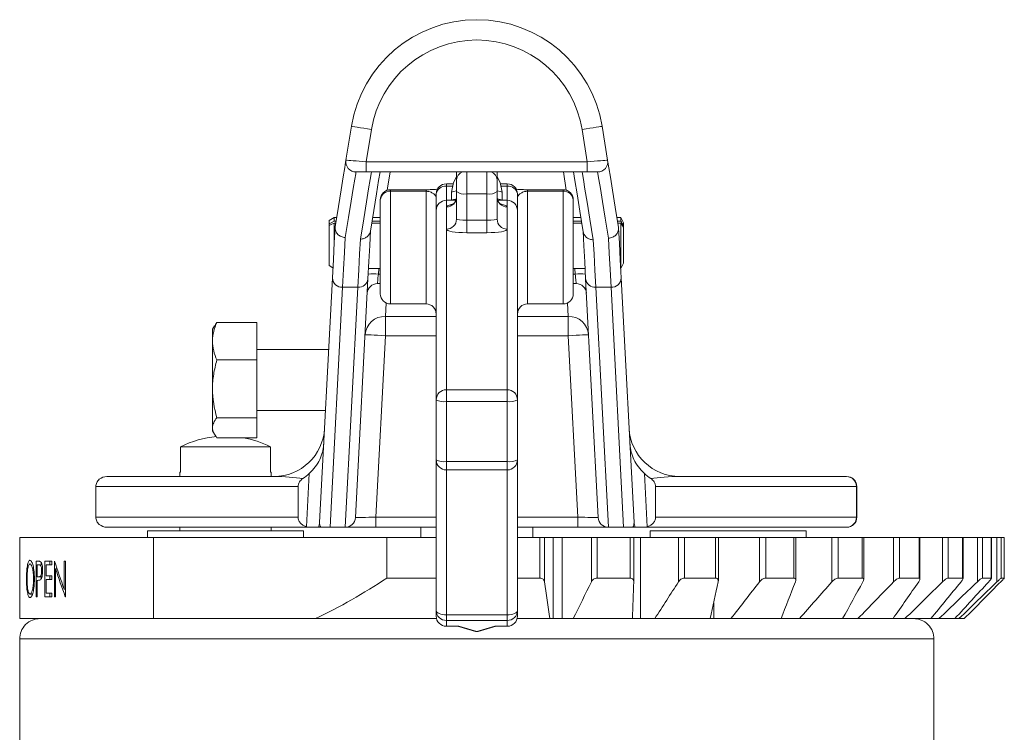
# Model space of a CAD drawing. Header units: millimetres. Extents: x 2 to 458, y -103 to 427.
# Tile 11 of 11: x 361 to 458, y 357 to 427. Entities that reach past the tile are written whole.
import ezdxf

# ---------------------------------------------------------------- set-up
doc = ezdxf.new("R2010")
doc.units = ezdxf.units.MM

msp = doc.modelspace()

# ---------------------------------------------------------------- linework, layer by layer
at = {"color": 7, "linetype": 'Continuous', "lineweight": 15}
for p, q in [((392.928, 413.068), (393.471, 416.41)), ((395.445, 416.09), (394.929, 412.907)), ((416.689, 412.907), (416.174, 416.086)), ((418.149, 416.406), (418.69, 413.067)), ((394.929, 411.907), (394.929, 412.907)), ((394.929, 412.907), (416.689, 412.907)), ((416.689, 411.907), (416.689, 412.907)), ((394.929, 411.907), (393.916, 411.907)), ((416.689, 411.907), (394.929, 411.907)), ((403.812, 411.12), (403.812, 411.907)), ((403.812, 409.995), (403.812, 411.12)), ((407.812, 411.907), (407.812, 411.12)), ((407.812, 411.12), (407.812, 409.995)), ((417.702, 411.907), (416.689, 411.907)), ((400.812, 410.156), (397.312, 410.156)), ((400.812, 410.005), (397.312, 410.005)), ((403.452, 410.735), (402.812, 410.735)), ((408.812, 410.735), (408.172, 410.735)), ((414.312, 410.156), (410.812, 410.156)), ((414.312, 410.005), (410.812, 410.005)), ((396.312, 399.907), (396.312, 409.156)), ((401.812, 408.109), (401.812, 409.735)), ((402.812, 409.117), (402.812, 408.455)), ((402.812, 409.117), (403.75, 409.117)), ((403.312, 409.911), (403.312, 409.117)), ((403.812, 407.255), (403.812, 409.995)), ((404.812, 409.737), (406.812, 409.737)), ((404.812, 409.737), (404.812, 407.166)), ((406.812, 407.166), (406.812, 409.737)), ((407.812, 409.995), (407.812, 407.255)), ((407.881, 409.117), (408.812, 409.117)), ((408.312, 409.117), (408.312, 409.911)), ((408.812, 408.455), (408.812, 409.117)), ((409.812, 409.735), (409.812, 408.109)), ((415.312, 409.156), (415.312, 399.907)), ((401.812, 389.465), (401.812, 408.109)), ((402.812, 408.455), (402.812, 406.27)), ((408.812, 406.27), (408.812, 408.455)), ((409.812, 408.109), (409.812, 389.465)), ((391.763, 407.407), (391.263, 407.119)), ((391.263, 406.811), (391.263, 407.119)), ((392.01, 407.407), (391.763, 407.407)), ((391.763, 407.407), (391.763, 407.05)), ((396.312, 407.407), (395.555, 407.407)), ((404.812, 405.923), (404.812, 407.166)), ((404.812, 407.166), (406.812, 407.166)), ((406.812, 405.923), (406.812, 407.166)), ((416.061, 407.407), (415.312, 407.407)), ((419.974, 407.407), (419.606, 407.407)), ((420.263, 406.907), (419.974, 407.407)), ((419.974, 407.05), (419.974, 407.407)), ((391.263, 406.811), (391.263, 406.637)), ((391.263, 402.696), (391.263, 406.637)), ((391.952, 407.05), (391.763, 407.05)), ((391.763, 406.875), (391.763, 404.595)), ((391.763, 406.875), (391.923, 406.875)), ((395.469, 406.875), (396.312, 406.875)), ((396.312, 407.05), (395.497, 407.05)), ((402.812, 406.27), (402.812, 390.45)), ((408.812, 390.45), (408.812, 406.27)), ((416.119, 407.05), (415.312, 407.05)), ((415.312, 406.875), (416.147, 406.875)), ((419.974, 407.05), (419.664, 407.05)), ((419.693, 406.875), (419.974, 406.875)), ((419.974, 402.407), (419.974, 406.875)), ((420.263, 406.907), (420.263, 406.637)), ((420.263, 406.637), (420.263, 406.462)), ((420.263, 406.462), (420.263, 402.907)), ((406.812, 405.923), (404.812, 405.923)), ((391.263, 402.696), (391.651, 402.472)), ((395.153, 402.407), (396.312, 402.407)), ((415.312, 402.407), (416.47, 402.407)), ((419.975, 402.409), (420.263, 402.907)), ((390.336, 377.373), (391.599, 401.481)), ((395.099, 401.376), (393.866, 377.855)), ((417.757, 377.855), (416.524, 401.376)), ((420.024, 401.481), (421.287, 377.373)), ((392.598, 400.542), (391.359, 376.907)), ((392.598, 400.542), (394.1, 400.542)), ((392.861, 376.907), (394.1, 400.542)), ((396.312, 400.907), (396.023, 400.907)), ((415.6, 400.907), (415.312, 400.907)), ((417.523, 400.542), (419.025, 400.542)), ((417.523, 400.542), (418.762, 376.907)), ((420.264, 376.907), (419.025, 400.542)), ((397.312, 398.907), (400.812, 398.907)), ((410.812, 398.907), (414.312, 398.907)), ((396.808, 397.677), (396.808, 395.773)), ((414.815, 395.773), (414.815, 397.677)), ((379.983, 396.748), (379.787, 396.407)), ((384.162, 397.093), (380.233, 397.093)), ((384.162, 397.093), (384.162, 393.383)), ((379.787, 396.407), (379.787, 395.238)), ((396.808, 395.773), (395.872, 377.907)), ((415.752, 377.907), (414.815, 395.773)), ((379.787, 395.238), (379.787, 390.54)), ((391.229, 394.407), (384.162, 394.407)), ((384.162, 393.383), (380.233, 393.383)), ((384.162, 393.383), (384.162, 387.697)), ((379.787, 390.54), (379.787, 386.709)), ((402.812, 389.292), (402.812, 390.45)), ((402.812, 390.45), (408.812, 390.45)), ((408.812, 389.292), (408.812, 390.45)), ((401.812, 383.555), (401.812, 389.465)), ((408.812, 389.292), (402.812, 389.292)), ((402.812, 389.292), (402.812, 383.383)), ((408.812, 383.383), (408.812, 389.292)), ((409.812, 389.465), (409.812, 383.555)), ((384.162, 388.407), (390.914, 388.407)), ((384.162, 387.697), (380.233, 387.697)), ((384.162, 387.697), (384.162, 385.721)), ((379.787, 386.709), (379.787, 386.407)), ((379.787, 386.407), (379.987, 386.061)), ((376.634, 384.838), (376.634, 382.338)), ((376.634, 384.838), (385.491, 384.838)), ((384.162, 385.721), (380.233, 385.721)), ((385.491, 382.338), (385.491, 384.838)), ((401.812, 368.718), (401.812, 383.555)), ((402.812, 383.383), (408.812, 383.383)), ((409.812, 383.555), (409.812, 368.718)), ((369.405, 381.907), (385.829, 381.907)), ((376.563, 382.338), (376.563, 381.907)), ((376.634, 382.338), (376.563, 382.338)), ((385.563, 382.338), (385.491, 382.338)), ((385.563, 381.907), (385.563, 382.338)), ((389.056, 376.953), (389.319, 382.199)), ((402.812, 382.555), (408.812, 382.555)), ((422.304, 382.199), (422.567, 376.953)), ((425.794, 381.907), (442.218, 381.907)), ((388.22, 380.907), (368.312, 380.907)), ((368.312, 380.907), (368.312, 377.907)), ((388.22, 380.907), (388.22, 377.907)), ((423.404, 380.907), (423.404, 377.907)), ((443.176, 380.907), (423.404, 380.907)), ((443.176, 377.907), (443.176, 380.907)), ((443.218, 377.907), (443.218, 380.907)), ((368.312, 377.907), (388.22, 377.907)), ((395.872, 377.907), (395.872, 376.907)), ((415.752, 377.907), (415.752, 376.907)), ((423.404, 377.907), (443.176, 377.907)), ((389.426, 376.907), (369.405, 376.907)), ((373.378, 376.557), (373.378, 375.907)), ((388.748, 376.557), (373.378, 376.557)), ((376.563, 376.907), (376.563, 376.557)), ((385.563, 376.557), (385.563, 376.907)), ((388.748, 375.907), (388.748, 376.557)), ((391.359, 376.907), (390.456, 376.907)), ((391.359, 376.907), (392.861, 376.907)), ((392.867, 376.907), (392.861, 376.907)), ((395.872, 376.907), (392.867, 376.907)), ((401.812, 376.907), (395.872, 376.907)), ((400.312, 375.907), (400.312, 376.907)), ((415.752, 376.907), (409.812, 376.907)), ((411.312, 375.907), (411.312, 376.907)), ((418.756, 376.907), (415.752, 376.907)), ((418.762, 376.907), (418.756, 376.907)), ((418.762, 376.907), (420.264, 376.907)), ((421.167, 376.907), (420.264, 376.907)), ((442.218, 376.907), (422.197, 376.907)), ((422.875, 376.557), (422.875, 375.907)), ((438.245, 376.557), (422.875, 376.557)), ((438.245, 375.907), (438.245, 376.557)), ((360.812, 375.907), (360.812, 373.907)), ((373.992, 375.907), (360.812, 375.907)), ((373.992, 367.907), (373.992, 375.907)), ((396.946, 375.907), (373.992, 375.907)), ((396.946, 371.907), (396.946, 375.907)), ((401.812, 375.907), (396.946, 375.907)), ((412.029, 375.907), (409.812, 375.907)), ((412.029, 371.907), (412.029, 375.907)), ((412.464, 375.907), (412.029, 375.907)), ((412.464, 371.538), (412.464, 375.907)), ((413.311, 375.907), (412.464, 375.907)), ((413.311, 367.907), (413.311, 375.907)), ((414.229, 375.907), (413.311, 375.907)), ((414.229, 367.907), (414.229, 375.907)), ((417.093, 375.907), (414.229, 375.907)), ((417.093, 371.539), (417.093, 375.907)), ((417.648, 375.907), (417.093, 375.907)), ((417.648, 371.907), (417.648, 375.907)), ((420.9, 375.907), (417.648, 375.907)), ((420.9, 371.907), (420.9, 375.907)), ((421.254, 375.907), (420.9, 375.907)), ((421.254, 371.554), (421.254, 375.907)), ((421.923, 375.907), (421.254, 375.907)), ((421.923, 367.907), (421.923, 375.907)), ((425.671, 375.907), (421.923, 375.907)), ((425.671, 371.539), (425.671, 375.907)), ((426.26, 375.907), (425.671, 375.907)), ((426.26, 371.907), (426.26, 375.907)), ((429.312, 375.907), (426.26, 375.907)), ((429.312, 371.907), (429.312, 375.907)), ((429.586, 375.907), (429.312, 375.907)), ((429.586, 371.631), (429.586, 375.907)), ((433.645, 375.907), (429.586, 375.907)), ((433.645, 371.539), (433.645, 375.907)), ((434.252, 375.907), (433.645, 375.907)), ((434.252, 371.907), (434.252, 375.907)), ((437.01, 375.907), (434.252, 375.907)), ((437.01, 371.907), (437.01, 375.907)), ((437.21, 375.907), (437.01, 375.907)), ((437.21, 371.705), (437.21, 375.907)), ((440.774, 375.907), (437.21, 375.907)), ((440.774, 371.539), (440.774, 375.907)), ((441.379, 375.907), (440.774, 375.907)), ((441.379, 371.907), (441.379, 375.907)), ((443.76, 375.907), (441.379, 375.907)), ((443.76, 371.907), (443.76, 375.907)), ((443.895, 375.907), (443.76, 375.907)), ((443.895, 371.77), (443.895, 375.907)), ((446.84, 375.907), (443.895, 375.907)), ((446.84, 371.539), (446.84, 375.907)), ((447.426, 375.907), (446.84, 375.907)), ((447.426, 371.907), (447.426, 375.907)), ((449.357, 375.907), (447.426, 375.907)), ((449.357, 371.907), (449.357, 375.907)), ((449.438, 375.907), (449.357, 375.907)), ((449.438, 371.824), (449.438, 375.907)), ((451.66, 375.907), (449.438, 375.907)), ((451.66, 371.539), (451.66, 375.907)), ((452.208, 375.907), (451.66, 375.907)), ((452.208, 371.907), (452.208, 375.907)), ((453.631, 375.907), (452.208, 375.907)), ((453.631, 371.907), (453.631, 375.907)), ((453.671, 375.907), (453.631, 375.907)), ((453.671, 371.864), (453.671, 375.907)), ((455.086, 375.907), (453.671, 375.907)), ((455.086, 371.539), (455.086, 375.907)), ((455.581, 375.907), (455.086, 375.907)), ((455.581, 371.907), (455.581, 375.907)), ((456.452, 375.907), (455.581, 375.907)), ((456.452, 371.907), (456.452, 375.907)), ((456.465, 375.907), (456.452, 375.907)), ((456.465, 371.892), (456.465, 375.907)), ((457.016, 375.907), (456.465, 375.907)), ((457.016, 371.539), (457.016, 375.907)), ((457.441, 375.907), (457.016, 375.907)), ((457.441, 371.907), (457.441, 375.907)), ((457.734, 375.907), (457.441, 375.907)), ((457.734, 371.907), (457.734, 375.907)), ((457.735, 375.907), (457.734, 375.907)), ((457.735, 371.904), (457.735, 375.907)), ((360.812, 373.907), (360.814, 373.907)), ((360.814, 373.907), (360.814, 367.907)), ((362.634, 373.563), (362.445, 373.563)), ((362.445, 373.563), (362.445, 370.063)), ((362.53, 372.037), (362.53, 373.204)), ((362.53, 373.204), (362.71, 373.204)), ((362.921, 373.204), (362.921, 373.436)), ((363.989, 373.563), (363.3, 373.563)), ((363.3, 373.563), (363.3, 370.063)), ((363.404, 372.127), (363.404, 373.204)), ((363.404, 373.204), (363.989, 373.204)), ((363.775, 373.204), (363.775, 373.563)), ((363.989, 373.204), (363.989, 373.563)), ((364.251, 373.563), (364.225, 373.563)), ((364.225, 373.563), (364.225, 370.063)), ((365.335, 373.563), (365.197, 373.563)), ((365.197, 373.563), (365.197, 370.808)), ((365.335, 370.063), (365.335, 373.563)), ((363.07, 372.623), (362.973, 372.623)), ((364.347, 370.063), (364.347, 372.811)), ((364.497, 372.811), (364.347, 372.811)), ((362.53, 370.063), (362.53, 371.678)), ((362.53, 371.678), (362.599, 371.678)), ((362.706, 372.029), (363.006, 372.029)), ((362.921, 371.826), (362.921, 372.029)), ((363.989, 372.127), (363.404, 372.127)), ((363.404, 370.422), (363.404, 371.768)), ((363.404, 371.768), (363.989, 371.768)), ((363.775, 371.768), (363.775, 372.127)), ((363.989, 371.768), (363.989, 372.127)), ((396.946, 371.907), (401.812, 371.907)), ((409.812, 371.907), (412.029, 371.907)), ((417.648, 371.907), (420.9, 371.907)), ((426.26, 371.907), (429.312, 371.907)), ((434.252, 371.907), (437.01, 371.907)), ((441.379, 371.907), (443.76, 371.907)), ((447.426, 371.907), (449.357, 371.907)), ((452.208, 371.907), (453.631, 371.907)), ((455.581, 371.907), (456.452, 371.907)), ((457.441, 371.907), (457.734, 371.907)), ((362.071, 370.332), (361.83, 370.332)), ((363.989, 370.422), (363.404, 370.422)), ((363.775, 370.063), (363.775, 370.422)), ((363.989, 370.063), (363.989, 370.422)), ((365.335, 370.808), (365.197, 370.808)), ((362.445, 370.063), (362.53, 370.063)), ((363.3, 370.063), (363.989, 370.063)), ((364.225, 370.063), (364.347, 370.063)), ((365.303, 370.063), (365.335, 370.063)), ((429.127, 367.907), (429.127, 369.46)), ((401.812, 368.151), (401.812, 368.718)), ((409.812, 368.718), (409.812, 368.151)), ((373.992, 367.907), (360.814, 367.907)), ((389.917, 367.907), (373.992, 367.907)), ((389.917, 367.907), (401.842, 367.907)), ((402.812, 368.271), (408.812, 368.271)), ((402.812, 367.722), (402.812, 368.271)), ((408.812, 367.722), (402.812, 367.722)), ((402.812, 367.722), (402.812, 367.155)), ((408.812, 367.722), (408.812, 368.271)), ((408.812, 367.155), (408.812, 367.722)), ((409.781, 367.907), (412.992, 367.907)), ((413.311, 367.907), (412.992, 367.907)), ((414.229, 367.907), (413.311, 367.907)), ((415.307, 367.907), (414.229, 367.907)), ((415.307, 367.907), (421.125, 367.907)), ((421.923, 367.907), (421.125, 367.907)), ((423.333, 367.907), (421.923, 367.907)), ((423.333, 367.907), (428.792, 367.907)), ((429.127, 367.907), (428.792, 367.907)), ((430.826, 367.907), (429.127, 367.907)), ((430.826, 367.907), (435.76, 367.907)), ((437.56, 367.907), (435.76, 367.907)), ((437.56, 367.907), (441.819, 367.907)), ((443.329, 367.907), (441.819, 367.907)), ((443.329, 367.907), (446.784, 367.907)), ((447.958, 367.907), (446.784, 367.907)), ((447.958, 367.907), (450.503, 367.907)), ((451.307, 367.907), (450.503, 367.907)), ((451.307, 367.907), (452.865, 367.907)), ((453.273, 367.907), (452.865, 367.907)), ((453.273, 367.907), (453.797, 367.907)), ((402.812, 367.155), (404.053, 367.155)), ((402.812, 367.151), (403.987, 367.151)), ((403.911, 367.151), (405.673, 366.641)), ((404.053, 367.155), (405.812, 366.646)), ((405.812, 366.646), (407.571, 367.155)), ((405.95, 366.641), (407.712, 367.151)), ((407.571, 367.155), (408.812, 367.155)), ((407.636, 367.151), (408.812, 367.151)), ((360.812, 365.907), (360.812, 354.907)), ((360.812, 365.907), (450.812, 365.907)), ((450.812, 354.907), (450.812, 365.907))]:
    msp.add_line(p, q, dxfattribs=at)
at = {"color": 8, "linetype": 'Continuous', "lineweight": 15}
for p, q in [((397.289, 411.907), (396.996, 410.105)), ((404.812, 411.907), (404.812, 409.737)), ((406.812, 409.737), (406.812, 411.907)), ((414.621, 410.107), (414.329, 411.907)), ((397.312, 410.156), (397.312, 410.005)), ((397.312, 410.005), (397.312, 398.907)), ((400.812, 410.156), (400.812, 410.005)), ((400.812, 398.907), (400.812, 410.005)), ((402.812, 410.735), (402.812, 410.502)), ((403.383, 410.502), (402.812, 410.502)), ((402.812, 410.502), (402.812, 409.117)), ((408.812, 410.502), (408.241, 410.502)), ((408.812, 410.502), (408.812, 410.735)), ((408.812, 409.117), (408.812, 410.502)), ((410.812, 410.005), (410.812, 410.156)), ((410.812, 410.005), (410.812, 398.907)), ((414.312, 410.005), (414.312, 410.156)), ((414.312, 398.907), (414.312, 410.005)), ((396.151, 402.407), (396.121, 401.844)), ((415.502, 401.844), (415.472, 402.407)), ((396.121, 401.844), (396.312, 401.844)), ((415.312, 401.844), (415.502, 401.844)), ((396.877, 399.006), (396.808, 397.677)), ((414.815, 397.677), (414.746, 399.006)), ((396.808, 397.677), (401.812, 397.677)), ((409.812, 397.677), (414.815, 397.677)), ((401.812, 395.773), (396.808, 395.773)), ((414.815, 395.773), (409.812, 395.773)), ((402.812, 382.555), (402.812, 383.383)), ((408.812, 382.555), (408.812, 383.383)), ((402.812, 382.555), (402.812, 368.271)), ((408.812, 368.271), (408.812, 382.555)), ((443.176, 380.907), (443.218, 380.907)), ((395.872, 377.907), (401.812, 377.907)), ((409.812, 377.907), (415.752, 377.907)), ((443.176, 377.907), (443.218, 377.907)), ((402.812, 367.155), (402.812, 367.151)), ((408.812, 367.151), (408.812, 367.155))]:
    msp.add_line(p, q, dxfattribs=at)
at = {"color": 7, "linetype": 'Continuous', "lineweight": 15, "flags": 128}
for points in [[(395.445, 416.09), (395.06, 416.152), (394.69, 416.212), (394.348, 416.268), (394.049, 416.316), (393.804, 416.356), (393.621, 416.386), (393.509, 416.404), (393.471, 416.41)], [(416.174, 416.086), (416.56, 416.149), (416.93, 416.209), (417.271, 416.264), (417.57, 416.312), (417.816, 416.352), (417.998, 416.382), (418.111, 416.4), (418.149, 416.406)], [(391.862, 406.501), (392.186, 408.492), (392.452, 410.131), (392.66, 411.412), (392.809, 412.331), (392.899, 412.883), (392.928, 413.068)], [(392.928, 413.068), (392.959, 413.065), (393.049, 413.058), (393.196, 413.046), (393.396, 413.03), (393.643, 413.01), (393.929, 412.987), (394.245, 412.962), (394.581, 412.935), (394.929, 412.907)], [(416.689, 412.907), (417.037, 412.935), (417.373, 412.962), (417.689, 412.987), (417.975, 413.01), (418.222, 413.03), (418.422, 413.046), (418.569, 413.058), (418.659, 413.065), (418.69, 413.067)], [(418.69, 413.067), (418.72, 412.881), (418.81, 412.323), (418.96, 411.395), (419.17, 410.101), (419.438, 408.445), (419.764, 406.433)], [(393.916, 411.907), (393.886, 411.726), (393.797, 411.184), (393.649, 410.282), (393.443, 409.024), (393.179, 407.414), (392.858, 405.458)], [(394.352, 405.3), (394.68, 407.303), (394.951, 408.953), (395.162, 410.242), (395.314, 411.166), (395.405, 411.722), (395.435, 411.907)], [(396.286, 411.907), (396.149, 411.066), (395.938, 409.766), (395.668, 408.102), (395.34, 406.081)], [(403.812, 411.411), (403.502, 410.867), (403.312, 409.911)], [(408.312, 409.911), (408.121, 410.867), (407.812, 411.411)], [(416.286, 406.014), (415.956, 408.056), (415.684, 409.736), (415.471, 411.05), (415.332, 411.907)], [(416.183, 411.907), (416.214, 411.72), (416.305, 411.158), (416.458, 410.225), (416.671, 408.923), (416.944, 407.257), (417.275, 405.234)], [(418.768, 405.392), (418.445, 407.368), (418.179, 408.994), (417.971, 410.265), (417.822, 411.176), (417.732, 411.724), (417.702, 411.907)], [(391.263, 406.811), (391.461, 406.906), (391.763, 407.05)], [(391.763, 406.875), (391.461, 406.731), (391.263, 406.637)], [(391.599, 401.481), (391.694, 403.286), (391.781, 404.945), (391.86, 406.453)], [(395.348, 406.127), (395.272, 404.678), (395.189, 403.093), (395.099, 401.376)], [(419.767, 406.386), (419.845, 404.896), (419.93, 403.26), (420.024, 401.481)], [(392.858, 405.458), (392.779, 403.967), (392.693, 402.327), (392.598, 400.542)], [(394.1, 400.542), (394.191, 402.264), (394.275, 403.85), (394.352, 405.3)], [(416.524, 401.376), (416.436, 403.067), (416.354, 404.629), (416.279, 406.061)], [(417.275, 405.234), (417.35, 403.802), (417.433, 402.237), (417.523, 400.542)], [(419.025, 400.542), (418.932, 402.301), (418.846, 403.918), (418.768, 405.392)], [(396.121, 401.844), (396.102, 401.658), (396.083, 401.481), (396.066, 401.319), (396.051, 401.178), (396.039, 401.063), (396.03, 400.977), (396.025, 400.925), (396.023, 400.907)], [(415.502, 401.844), (415.521, 401.658), (415.54, 401.481), (415.557, 401.319), (415.572, 401.178), (415.584, 401.063), (415.593, 400.977), (415.598, 400.925), (415.6, 400.907)], [(394.811, 395.878), (394.849, 395.876), (394.963, 395.87), (395.147, 395.86), (395.396, 395.847), (395.698, 395.831), (396.043, 395.813), (396.418, 395.793), (396.808, 395.773)], [(414.815, 395.773), (415.205, 395.793), (415.58, 395.813), (415.925, 395.831), (416.228, 395.847), (416.476, 395.86), (416.661, 395.87), (416.774, 395.876), (416.813, 395.878)], [(393.866, 377.855), (393.896, 377.856), (393.987, 377.858), (394.135, 377.862), (394.335, 377.867), (394.582, 377.874), (394.869, 377.881), (395.186, 377.889), (395.523, 377.898), (395.872, 377.907)], [(415.752, 377.907), (416.1, 377.898), (416.438, 377.889), (416.754, 377.881), (417.041, 377.874), (417.288, 377.867), (417.488, 377.862), (417.636, 377.858), (417.727, 377.856), (417.757, 377.855)], [(401.812, 368.718), (401.831, 368.631), (401.888, 368.547), (401.98, 368.469), (402.104, 368.402), (402.256, 368.346), (402.429, 368.305), (402.616, 368.279), (402.812, 368.271)], [(409.812, 368.718), (409.792, 368.631), (409.735, 368.547), (409.643, 368.469), (409.519, 368.402), (409.367, 368.346), (409.194, 368.305), (409.007, 368.279), (408.812, 368.271)]]:
    msp.add_lwpolyline(points, dxfattribs=at)
at = {"color": 8, "linetype": 'Continuous', "lineweight": 15, "flags": 128}
for points in [[(403.312, 409.911), (403.502, 409.995), (403.812, 410.043)], [(407.812, 410.043), (408.121, 409.995), (408.312, 409.911)], [(403.312, 409.114), (403.502, 409.198), (403.742, 409.237)], [(407.812, 409.246), (408.121, 409.198), (408.312, 409.114), (408.312, 409.113)]]:
    msp.add_lwpolyline(points, dxfattribs=at)
at = {"color": 7, "linetype": 'Continuous', "lineweight": 15}
for centre, radius, start, end in [((405.81, 414.407), 12.5, 9.20139, 170.78002), ((405.81, 414.407), 10.5, 9.20139, 170.78002), ((393.916, 412.907), 1, 170.78002, 270), ((417.702, 412.907), 1, 270, 9.20139), ((397.312, 409.156), 1, 90, 180), ((397.242, 409.074), 0.934, 85.73207, 174.97669), ((402.812, 409.735), 1, 90, 180), ((402.708, 409.601), 0.907, 83.47365, 171.47318), ((408.812, 409.735), 1, 0, 90), ((408.915, 409.601), 0.907, 8.52682, 96.52635), ((414.312, 409.156), 1, 0, 90), ((414.381, 409.074), 0.934, 5.02331, 94.26793), ((402.819, 409.447), 0.993, 269.5694, 359.56189), ((404.578, 410.9), 1.186, 229.7156, 281.35088), ((407.045, 410.9), 1.186, 258.64912, 310.2844), ((408.804, 409.447), 0.993, 180.43811, 270.4306), ((402.819, 407.262), 0.993, 269.56853, 359.56276), ((408.804, 407.262), 0.993, 180.43724, 270.43147), ((392.553, 401.495), 0.954, 180.86976, 272.67487), ((394.163, 401.482), 0.942, 266.19404, 353.53965), ((395.665, 397.873), 3.997, 83.44864, 97.80295), ((415.958, 397.873), 3.997, 82.19705, 96.55136), ((417.46, 401.482), 0.942, 186.46035, 273.80596), ((419.07, 401.495), 0.954, 267.32513, 359.13024), ((396.023, 399.907), 1, 90, 177), ((415.6, 399.907), 1, 3, 90), ((397.312, 399.907), 1, 180, 270), ((414.312, 399.907), 1, 270, 0), ((400.812, 397.907), 1, 0, 90), ((410.812, 397.907), 1, 90, 180), ((396.753, 395.73), 1.948, 88.3903, 175.65052), ((414.87, 395.73), 1.948, 4.34948, 91.6097), ((402.804, 389.458), 0.993, 89.56942, 179.56185), ((408.819, 389.458), 0.993, 0.43815, 90.43058), ((402.569, 390.868), 1.595, 241.64131, 278.74993), ((409.054, 390.868), 1.595, 261.25007, 298.35869), ((381.063, 375.907), 9.968, 94.96409, 116.37573), ((385.829, 386.907), 5, 270, 357), ((425.794, 386.907), 5, 183, 270), ((381.063, 375.907), 9.968, 63.62427, 79.91906), ((402.812, 383.555), 1, 180, 270), ((402.569, 384.959), 1.595, 241.64506, 278.74617), ((408.812, 383.555), 1, 270, 360), ((409.054, 384.959), 1.595, 261.25383, 298.35494), ((442.218, 380.907), 1, 0, 90), ((442.196, 380.928), 0.98, 358.79131, 88.73596), ((391.147, 377.334), 0.812, 177.25979, 211.69154), ((392.867, 377.907), 1, 270, 357), ((418.756, 377.907), 1, 183, 270), ((420.476, 377.334), 0.812, 328.30846, 2.74021), ((442.218, 377.907), 1, 270, 0), ((442.196, 377.887), 0.98, 271.26404, 1.20869), ((402.81, 368.72), 0.998, 180.1111, 270.11207), ((408.813, 368.72), 0.998, 269.88793, 359.8889), ((402.812, 368.151), 1, 180, 270), ((402.81, 368.153), 0.998, 180.11194, 270.11036), ((408.812, 368.151), 1, 270, 0), ((408.813, 368.153), 0.998, 269.88964, 359.88806), ((405.812, 367.122), 0.5, 253.86578, 286.13422)]:
    msp.add_arc(centre, radius, start, end, dxfattribs=at)
at = {"color": 8, "linetype": 'Continuous', "lineweight": 15}
for centre, start, end in [((404.683, 411.084), 109.33181, 177.6421), ((406.94, 411.084), 2.3579, 70.66819)]:
    msp.add_arc(centre, 0.873, start, end, dxfattribs=at)
at = {"color": 7, "linetype": 'Continuous', "lineweight": 15}
for centre, major_axis, ratio, start_param, end_param in [((402.812, 408.109), (0, 1.008), 0.992353, 0, 1.570796), ((408.812, 408.109), (0, 1.008), 0.992353, 4.712389, 6.283185), ((404.812, 407.255), (1, 0), 0.088944, 3.141593, 4.712389), ((406.812, 407.255), (1, 0), 0.088944, 4.712389, 6.283185), ((404.812, 406.27), (2, 0), 0.173471, 3.141593, 4.712389), ((406.812, 406.27), (2, 0), 0.173471, 4.712389, 6.283185), ((385.514, 380.907), (4.799, 0.068), 0.207886, 0.84606, 1.50226), ((426.109, 380.907), (4.799, -0.068), 0.207886, 1.639333, 2.295533), ((405.812, 377.811), (-28.903, 49.719), 0.693711, 1.266796, 1.318471), ((405.812, 377.356), (-28.898, 49.729), 0.693665, 1.272487, 1.324068), ((405.812, 372.016), (45, -0.175), 0.01197, 3.418896, 3.432519)]:
    msp.add_ellipse(centre, major_axis=major_axis, ratio=ratio, start_param=start_param, end_param=end_param, dxfattribs=at)
at = {"color": 8, "linetype": 'Continuous', "lineweight": 15}
for major_axis, start_param, end_param in [((0.099, 1.008), 3.055633, 3.350343), ((-0.099, 1.008), 2.932842, 3.227553)]:
    msp.add_ellipse((405.812, 367.642), major_axis=major_axis, ratio=0.464035, start_param=start_param, end_param=end_param, dxfattribs=at)
at = {"color": 7, "linetype": 'Continuous', "lineweight": 15}
for points, knots in [([(401.956, 410.214), (401.894, 410.206), (401.734, 410.187), (401.366, 410.166), (400.993, 410.155), (400.791, 410.157), (400.725, 410.158)], [0, 0, 0, 0, 0.231464, 0.59629, 0.868853, 1, 1, 1, 1]), ([(401.812, 409.397), (401.812, 409.452), (401.787, 409.51), (401.706, 409.625), (401.649, 409.684), (401.504, 409.797), (401.417, 409.852), (401.246, 409.927), (401.182, 409.95), (401.063, 409.979), (401.02, 409.988), (400.922, 410.001), (400.867, 410.005), (400.812, 410.005)], [0, 0, 0, 0, 0.25, 0.25, 0.5, 0.5, 0.75, 0.75, 0.875, 0.875, 0.9375, 0.9375, 1, 1, 1, 1]), ([(410.783, 410.157), (410.72, 410.157), (410.523, 410.157), (410.195, 410.17), (409.874, 410.189), (409.73, 410.206), (409.673, 410.212)], [0, 0, 0, 0, 0.137857, 0.42802, 0.772797, 1, 1, 1, 1]), ([(410.812, 410.005), (410.755, 410.005), (410.701, 410.001), (410.603, 409.988), (410.559, 409.979), (410.442, 409.95), (410.377, 409.927), (410.206, 409.852), (410.119, 409.797), (409.974, 409.684), (409.917, 409.625), (409.836, 409.509), (409.812, 409.452), (409.812, 409.397)], [0, 0, 0, 0, 0.0625, 0.0625, 0.125, 0.125, 0.25, 0.25, 0.5, 0.5, 0.75, 0.75, 1, 1, 1, 1]), ([(403.809, 409.45), (403.797, 409.329), (403.777, 409.11), (403.624, 408.866), (403.485, 408.734), (403.397, 408.681), (403.39, 408.679), (403.387, 408.677)], [0, 0, 0, 0, 0.28504, 0.514159, 0.704246, 0.862597, 1, 1, 1, 1]), ([(408.236, 408.677), (408.231, 408.679), (408.222, 408.683), (408.116, 408.75), (407.961, 408.913), (407.827, 409.164), (407.827, 409.362), (407.827, 409.447)], [0, 0, 0, 0, 0.156772, 0.327171, 0.534408, 0.800019, 1, 1, 1, 1]), ([(391.86, 406.453), (391.853, 406.326), (391.874, 406.199), (391.968, 405.961), (392.042, 405.851), (392.227, 405.666), (392.34, 405.591), (392.587, 405.488), (392.724, 405.46), (392.858, 405.458)], [0, 0, 0, 0, 0.25, 0.25, 0.5, 0.5, 0.75, 0.75, 1, 1, 1, 1]), ([(391.86, 406.453), (391.861, 406.467), (391.861, 406.476), (391.862, 406.488), (391.862, 406.492), (391.862, 406.499), (391.862, 406.501), (391.862, 406.501)], [0, 0, 0, 0, 0.25, 0.25, 0.5, 0.5, 1, 1, 1, 1]), ([(419.767, 406.386), (419.773, 406.259), (419.752, 406.133), (419.658, 405.895), (419.585, 405.784), (419.4, 405.6), (419.286, 405.525), (419.04, 405.422), (418.903, 405.394), (418.768, 405.392)], [0, 0, 0, 0, 0.25, 0.25, 0.5, 0.5, 0.75, 0.75, 1, 1, 1, 1]), ([(419.764, 406.433), (419.764, 406.433), (419.764, 406.433), (419.764, 406.431), (419.764, 406.429), (419.764, 406.427), (419.765, 406.422), (419.765, 406.419), (419.765, 406.416), (419.765, 406.413), (419.765, 406.409), (419.766, 406.404), (419.766, 406.398), (419.766, 406.395), (419.766, 406.391), (419.767, 406.386)], [0, 0, 0, 0, 0.0000562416, 0.0000562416, 0.0000562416, 0.000110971, 0.000110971, 0.000110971, 0.0001347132, 0.0001347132, 0.0001347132, 0.0001589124, 0.0001589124, 0.0001589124, 0.0001732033, 0.0001732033, 0.0001732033, 0.0001732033]), ([(395.34, 406.081), (395.322, 405.971), (395.284, 405.866), (395.169, 405.673), (395.094, 405.588), (394.913, 405.446), (394.81, 405.391), (394.588, 405.317), (394.47, 405.298), (394.352, 405.3)], [0, 0, 0, 0, 0.25, 0.25, 0.5, 0.5, 0.75, 0.75, 1, 1, 1, 1]), ([(416.286, 406.014), (416.304, 405.904), (416.342, 405.8), (416.458, 405.607), (416.533, 405.522), (416.713, 405.38), (416.816, 405.324), (417.038, 405.25), (417.157, 405.232), (417.275, 405.234)], [0, 0, 0, 0, 0.25, 0.25, 0.5, 0.5, 0.75, 0.75, 1, 1, 1, 1]), ([(379.787, 395.238), (379.787, 395.395), (379.797, 395.554), (379.838, 395.866), (379.868, 396.022), (379.985, 396.485), (380.097, 396.79), (380.233, 397.093)], [0, 0, 0, 0, 0.25, 0.25, 0.5, 0.5, 1, 1, 1, 1]), ([(380.233, 397.093), (380.173, 397.026), (380.066, 396.907), (380.031, 396.783), (380.016, 396.729)], [0, 0, 0, 0, 0.56751, 1, 1, 1, 1]), ([(379.787, 390.54), (379.787, 390.781), (379.797, 391.023), (379.838, 391.503), (379.868, 391.741), (379.985, 392.451), (380.097, 392.919), (380.233, 393.383)], [0, 0, 0, 0, 0.25, 0.25, 0.5, 0.5, 1, 1, 1, 1]), ([(380.233, 387.697), (380.097, 387.536), (379.984, 387.372), (379.829, 387.042), (379.787, 386.876), (379.787, 386.709)], [0, 0, 0, 0, 0.5, 0.5, 1, 1, 1, 1]), ([(379.787, 386.709), (379.787, 386.542), (379.83, 386.372), (379.986, 386.043), (380.098, 385.881), (380.233, 385.721)], [0, 0, 0, 0, 0.5, 0.5, 1, 1, 1, 1]), ([(389.319, 382.199), (389.544, 382.412), (389.739, 382.633), (390.081, 383.093), (390.228, 383.334), (390.463, 383.817), (390.554, 384.062), (390.653, 384.437), (390.68, 384.563), (390.719, 384.817), (390.733, 384.945), (390.739, 385.072)], [0, 0, 0, 0, 0.25, 0.25, 0.5, 0.5, 0.75, 0.75, 0.875, 0.875, 1, 1, 1, 1]), ([(422.304, 382.199), (422.079, 382.412), (421.884, 382.633), (421.542, 383.093), (421.395, 383.334), (421.16, 383.817), (421.069, 384.062), (420.937, 384.562), (420.897, 384.819), (420.884, 385.072)], [0, 0, 0, 0, 0.25, 0.25, 0.5, 0.5, 0.75, 0.75, 1, 1, 1, 1]), ([(368.312, 380.907), (368.312, 381.047), (368.344, 381.183), (368.462, 381.431), (368.548, 381.542), (368.858, 381.811), (369.134, 381.907), (369.405, 381.907)], [0, 0, 0, 0, 0.25, 0.25, 0.5, 0.5, 1, 1, 1, 1]), ([(388.685, 381.7), (388.556, 381.616), (388.44, 381.505), (388.271, 381.234), (388.22, 381.073), (388.22, 380.907)], [0, 0, 0, 0, 0.5, 0.5, 1, 1, 1, 1]), ([(423.404, 380.907), (423.404, 381.073), (423.353, 381.233), (423.184, 381.505), (423.068, 381.615), (422.938, 381.7)], [0, 0, 0, 0, 0.5, 0.5, 1, 1, 1, 1]), ([(368.312, 377.907), (368.312, 377.768), (368.344, 377.631), (368.462, 377.383), (368.548, 377.272), (368.858, 377.003), (369.134, 376.907), (369.405, 376.907)], [0, 0, 0, 0, 0.25, 0.25, 0.5, 0.5, 1, 1, 1, 1]), ([(388.22, 377.907), (388.22, 377.788), (388.246, 377.671), (388.339, 377.457), (388.406, 377.361), (388.563, 377.198), (388.654, 377.13), (388.847, 377.022), (388.949, 376.981), (389.056, 376.953)], [0, 0, 0, 0, 0.25, 0.25, 0.5, 0.5, 0.75, 0.75, 1, 1, 1, 1]), ([(422.567, 376.953), (422.674, 376.981), (422.776, 377.022), (422.969, 377.129), (423.06, 377.198), (423.217, 377.361), (423.284, 377.457), (423.377, 377.67), (423.404, 377.788), (423.404, 377.907)], [0, 0, 0, 0, 0.25, 0.25, 0.5, 0.5, 0.75, 0.75, 1, 1, 1, 1]), ([(390.226, 376.907), (390.193, 376.907), (390.15, 376.907), (390.048, 376.907), (389.988, 376.907), (389.784, 376.907), (389.617, 376.907), (389.426, 376.907)], [0, 0, 0, 0, 0.25, 0.25, 0.5, 0.5, 1, 1, 1, 1]), ([(422.197, 376.907), (422.007, 376.907), (421.838, 376.907), (421.635, 376.907), (421.574, 376.907), (421.472, 376.907), (421.43, 376.907), (421.397, 376.907)], [0, 0, 0, 0, 0.5, 0.5, 0.75, 0.75, 1, 1, 1, 1]), ([(361.826, 373.653), (361.814, 373.652), (361.801, 373.65), (361.776, 373.638), (361.764, 373.63), (361.728, 373.595), (361.705, 373.559), (361.661, 373.466), (361.641, 373.409), (361.603, 373.275), (361.585, 373.196), (361.554, 373.024), (361.541, 372.93), (361.518, 372.726), (361.508, 372.619), (361.492, 372.396), (361.486, 372.279), (361.48, 372.1), (361.479, 372.04), (361.477, 371.919), (361.476, 371.858), (361.476, 371.797)], [0, 0, 0, 0, 0.0625, 0.0625, 0.125, 0.125, 0.25, 0.25, 0.375, 0.375, 0.5, 0.5, 0.625, 0.625, 0.75, 0.75, 0.875, 0.875, 0.9375, 0.9375, 1, 1, 1, 1]), ([(361.532, 371.799), (361.532, 371.899), (361.533, 371.997), (361.54, 372.191), (361.545, 372.288), (361.559, 372.47), (361.568, 372.556), (361.588, 372.718), (361.6, 372.795), (361.641, 372.999), (361.674, 373.106), (361.728, 373.218), (361.748, 373.247), (361.788, 373.284), (361.809, 373.292), (361.83, 373.294)], [0, 0, 0, 0, 0.125, 0.125, 0.25, 0.25, 0.375, 0.375, 0.5, 0.5, 0.75, 0.75, 0.875, 0.875, 1, 1, 1, 1]), ([(362.259, 371.814), (362.258, 371.875), (362.258, 371.936), (362.256, 372.058), (362.253, 372.118), (362.245, 372.296), (362.237, 372.415), (362.214, 372.641), (362.199, 372.748), (362.166, 372.948), (362.147, 373.043), (362.105, 373.213), (362.082, 373.29), (362.035, 373.425), (362.009, 373.481), (361.958, 373.569), (361.932, 373.601), (361.879, 373.643), (361.852, 373.649), (361.826, 373.653)], [0, 0, 0, 0, 0.0625, 0.0625, 0.125, 0.125, 0.25, 0.25, 0.375, 0.375, 0.5, 0.5, 0.625, 0.625, 0.75, 0.75, 0.875, 0.875, 1, 1, 1, 1]), ([(361.83, 373.294), (361.851, 373.292), (361.872, 373.284), (361.914, 373.249), (361.935, 373.221), (361.977, 373.148), (361.997, 373.104), (362.035, 373.001), (362.054, 372.941), (362.088, 372.807), (362.104, 372.734), (362.131, 372.572), (362.143, 372.485), (362.162, 372.304), (362.169, 372.21), (362.178, 372.014), (362.18, 371.915), (362.181, 371.815)], [0, 0, 0, 0, 0.125, 0.125, 0.25, 0.25, 0.375, 0.375, 0.5, 0.5, 0.625, 0.625, 0.75, 0.75, 0.875, 0.875, 1, 1, 1, 1]), ([(362.865, 373.51), (362.826, 373.541), (362.787, 373.548), (362.709, 373.561), (362.671, 373.563), (362.634, 373.563)], [0, 0, 0, 0, 0.5, 0.5, 1, 1, 1, 1]), ([(362.71, 373.204), (362.739, 373.204), (362.768, 373.201), (362.826, 373.179), (362.855, 373.164), (362.909, 373.069), (362.932, 372.997), (362.956, 372.868), (362.962, 372.821), (362.971, 372.724), (362.972, 372.673), (362.973, 372.623)], [0, 0, 0, 0, 0.25, 0.25, 0.5, 0.5, 0.75, 0.75, 0.875, 0.875, 1, 1, 1, 1]), ([(363.07, 372.624), (363.069, 372.725), (363.066, 372.824), (363.049, 373.015), (363.035, 373.108), (362.997, 373.267), (362.974, 373.336), (362.935, 373.419), (362.922, 373.442), (362.894, 373.482), (362.879, 373.497), (362.865, 373.51)], [0, 0, 0, 0, 0.25, 0.25, 0.5, 0.5, 0.75, 0.75, 0.875, 0.875, 1, 1, 1, 1]), ([(362.973, 372.623), (362.972, 372.571), (362.971, 372.519), (362.962, 372.42), (362.956, 372.372), (362.932, 372.24), (362.908, 372.168), (362.852, 372.075), (362.822, 372.055), (362.761, 372.033), (362.732, 372.029), (362.702, 372.029)], [0, 0, 0, 0, 0.125, 0.125, 0.25, 0.25, 0.5, 0.5, 0.75, 0.75, 1, 1, 1, 1]), ([(362.857, 371.736), (362.886, 371.762), (362.915, 371.796), (362.969, 371.899), (362.993, 371.967), (363.033, 372.129), (363.048, 372.221), (363.066, 372.418), (363.069, 372.521), (363.07, 372.624)], [0, 0, 0, 0, 0.25, 0.25, 0.5, 0.5, 0.75, 0.75, 1, 1, 1, 1]), ([(361.476, 371.797), (361.476, 371.737), (361.477, 371.676), (361.478, 371.556), (361.48, 371.497), (361.486, 371.32), (361.492, 371.202), (361.508, 370.979), (361.518, 370.874), (361.543, 370.677), (361.557, 370.584), (361.589, 370.415), (361.606, 370.338), (361.645, 370.203), (361.665, 370.147), (361.709, 370.058), (361.732, 370.026), (361.769, 369.994), (361.782, 369.985), (361.807, 369.976), (361.819, 369.975), (361.832, 369.973)], [0, 0, 0, 0, 0.0625, 0.0625, 0.125, 0.125, 0.25, 0.25, 0.375, 0.375, 0.5, 0.5, 0.625, 0.625, 0.75, 0.75, 0.875, 0.875, 0.9375, 0.9375, 1, 1, 1, 1]), ([(361.83, 370.332), (361.809, 370.334), (361.788, 370.339), (361.749, 370.374), (361.729, 370.399), (361.674, 370.506), (361.643, 370.614), (361.602, 370.816), (361.59, 370.889), (361.568, 371.047), (361.559, 371.134), (361.545, 371.313), (361.54, 371.407), (361.535, 371.552), (361.534, 371.601), (361.532, 371.7), (361.532, 371.749), (361.532, 371.799)], [0, 0, 0, 0, 0.125, 0.125, 0.25, 0.25, 0.5, 0.5, 0.625, 0.625, 0.75, 0.75, 0.875, 0.875, 0.9375, 0.9375, 1, 1, 1, 1]), ([(362.181, 371.815), (362.18, 371.715), (362.178, 371.616), (362.169, 371.422), (362.162, 371.325), (362.144, 371.142), (362.132, 371.055), (362.105, 370.892), (362.089, 370.815), (362.038, 370.613), (361.998, 370.508), (361.936, 370.402), (361.915, 370.375), (361.872, 370.34), (361.851, 370.333), (361.83, 370.332)], [0, 0, 0, 0, 0.125, 0.125, 0.25, 0.25, 0.375, 0.375, 0.5, 0.5, 0.75, 0.75, 0.875, 0.875, 1, 1, 1, 1]), ([(361.832, 369.973), (361.858, 369.976), (361.884, 369.983), (361.936, 370.027), (361.962, 370.06), (362.013, 370.151), (362.038, 370.208), (362.084, 370.343), (362.107, 370.422), (362.148, 370.593), (362.166, 370.686), (362.2, 370.887), (362.214, 370.994), (362.237, 371.216), (362.245, 371.332), (362.253, 371.511), (362.255, 371.572), (362.258, 371.693), (362.258, 371.753), (362.259, 371.814)], [0, 0, 0, 0, 0.125, 0.125, 0.25, 0.25, 0.375, 0.375, 0.5, 0.5, 0.625, 0.625, 0.75, 0.75, 0.875, 0.875, 0.9375, 0.9375, 1, 1, 1, 1]), ([(362.599, 371.678), (362.641, 371.678), (362.683, 371.681), (362.769, 371.693), (362.813, 371.705), (362.857, 371.736)], [0, 0, 0, 0, 0.5, 0.5, 1, 1, 1, 1]), ([(412.029, 371.907), (412.094, 371.907), (412.155, 371.894), (412.261, 371.85), (412.306, 371.819), (412.413, 371.714), (412.451, 371.628), (412.464, 371.538)], [0, 0, 0, 0, 0.25, 0.25, 0.5, 0.5, 1, 1, 1, 1]), ([(417.093, 371.539), (417.137, 371.629), (417.204, 371.715), (417.346, 371.819), (417.4, 371.85), (417.52, 371.894), (417.584, 371.907), (417.648, 371.907)], [0, 0, 0, 0, 0.5, 0.5, 0.75, 0.75, 1, 1, 1, 1]), ([(420.9, 371.907), (420.962, 371.907), (421.019, 371.894), (421.113, 371.85), (421.151, 371.819), (421.236, 371.714), (421.257, 371.628), (421.254, 371.538)], [0, 0, 0, 0, 0.25, 0.25, 0.5, 0.5, 1, 1, 1, 1]), ([(425.671, 371.539), (425.728, 371.629), (425.807, 371.715), (425.96, 371.819), (426.017, 371.85), (426.137, 371.894), (426.201, 371.907), (426.26, 371.907)], [0, 0, 0, 0, 0.5, 0.5, 0.75, 0.75, 1, 1, 1, 1]), ([(429.312, 371.907), (429.37, 371.907), (429.42, 371.894), (429.5, 371.85), (429.53, 371.819), (429.59, 371.714), (429.594, 371.628), (429.575, 371.538)], [0, 0, 0, 0, 0.25, 0.25, 0.5, 0.5, 1, 1, 1, 1]), ([(433.645, 371.539), (433.714, 371.629), (433.803, 371.715), (433.961, 371.819), (434.019, 371.85), (434.137, 371.894), (434.198, 371.907), (434.252, 371.907)], [0, 0, 0, 0, 0.5, 0.5, 0.75, 0.75, 1, 1, 1, 1]), ([(437.01, 371.907), (437.062, 371.907), (437.104, 371.894), (437.167, 371.85), (437.188, 371.819), (437.221, 371.714), (437.208, 371.628), (437.173, 371.538)], [0, 0, 0, 0, 0.25, 0.25, 0.5, 0.5, 1, 1, 1, 1]), ([(440.774, 371.539), (440.853, 371.629), (440.947, 371.715), (441.108, 371.819), (441.164, 371.85), (441.277, 371.894), (441.332, 371.907), (441.379, 371.907)], [0, 0, 0, 0, 0.5, 0.5, 0.75, 0.75, 1, 1, 1, 1]), ([(443.76, 371.907), (443.804, 371.907), (443.838, 371.894), (443.882, 371.85), (443.893, 371.819), (443.898, 371.714), (443.868, 371.628), (443.819, 371.538)], [0, 0, 0, 0, 0.25, 0.25, 0.5, 0.5, 1, 1, 1, 1]), ([(446.84, 371.539), (446.926, 371.629), (447.025, 371.715), (447.182, 371.819), (447.236, 371.85), (447.339, 371.894), (447.387, 371.907), (447.426, 371.907)], [0, 0, 0, 0, 0.5, 0.5, 0.75, 0.75, 1, 1, 1, 1]), ([(449.357, 371.907), (449.392, 371.907), (449.416, 371.894), (449.44, 371.85), (449.44, 371.819), (449.418, 371.714), (449.372, 371.628), (449.31, 371.538)], [0, 0, 0, 0, 0.25, 0.25, 0.5, 0.5, 1, 1, 1, 1]), ([(451.66, 371.539), (451.751, 371.629), (451.85, 371.715), (451.999, 371.819), (452.048, 371.85), (452.139, 371.894), (452.179, 371.907), (452.208, 371.907)], [0, 0, 0, 0, 0.5, 0.5, 0.75, 0.75, 1, 1, 1, 1]), ([(453.631, 371.907), (453.656, 371.907), (453.669, 371.894), (453.672, 371.85), (453.663, 371.819), (453.613, 371.714), (453.552, 371.628), (453.479, 371.538)], [0, 0, 0, 0, 0.25, 0.25, 0.5, 0.5, 1, 1, 1, 1]), ([(455.086, 371.539), (455.179, 371.629), (455.276, 371.715), (455.412, 371.819), (455.456, 371.85), (455.531, 371.894), (455.562, 371.907), (455.581, 371.907)], [0, 0, 0, 0, 0.5, 0.5, 0.75, 0.75, 1, 1, 1, 1]), ([(456.452, 371.907), (456.466, 371.907), (456.468, 371.894), (456.45, 371.85), (456.431, 371.819), (456.355, 371.714), (456.282, 371.628), (456.2, 371.538)], [0, 0, 0, 0, 0.25, 0.25, 0.5, 0.5, 1, 1, 1, 1]), ([(457.016, 371.539), (457.108, 371.629), (457.199, 371.715), (457.319, 371.819), (457.355, 371.85), (457.413, 371.894), (457.433, 371.907), (457.441, 371.907)], [0, 0, 0, 0, 0.5, 0.5, 0.75, 0.75, 1, 1, 1, 1]), ([(457.734, 371.907), (457.737, 371.907), (457.728, 371.895), (457.691, 371.852), (457.663, 371.822), (457.566, 371.719), (457.484, 371.634), (457.398, 371.546)], [0, 0, 0, 0, 0.25, 0.25, 0.5, 0.5, 1, 1, 1, 1]), ([(360.812, 365.907), (360.812, 366.143), (360.855, 366.397), (361.049, 366.89), (361.202, 367.126), (361.593, 367.517), (361.829, 367.669), (362.322, 367.864), (362.576, 367.907), (362.812, 367.907)], [0, 0, 0, 0, 0.25, 0.25, 0.5, 0.5, 0.75, 0.75, 1, 1, 1, 1]), ([(448.812, 367.907), (448.784, 367.907), (448.731, 367.907), (448.331, 367.907), (448.133, 367.907)], [0, 0, 0, 0, 0.5040743, 1, 1, 1, 1]), ([(450.812, 365.907), (450.812, 366.143), (450.769, 366.397), (450.574, 366.89), (450.421, 367.126), (450.03, 367.517), (449.794, 367.669), (449.302, 367.864), (449.047, 367.907), (448.812, 367.907)], [0, 0, 0, 0, 0.25, 0.25, 0.5, 0.5, 0.75, 0.75, 1, 1, 1, 1])]:
    msp.add_open_spline(points, degree=3, knots=knots, dxfattribs=at)
at = {"color": 8, "linetype": 'Continuous', "lineweight": 15}
for points, knots in [([(402.812, 408.455), (402.839, 408.498), (402.894, 408.588), (403.195, 408.696), (403.501, 408.745), (403.612, 408.763)], [0, 0, 0, 0, 0.378761, 0.774417, 1, 1, 1, 1]), ([(408.142, 408.74), (408.206, 408.729), (408.462, 408.687), (408.726, 408.587), (408.784, 408.498), (408.812, 408.455)], [0, 0, 0, 0, 0.146174, 0.582401, 1, 1, 1, 1])]:
    msp.add_open_spline(points, degree=3, knots=knots, dxfattribs=at)
at = {"color": 7, "linetype": 'Continuous', "lineweight": 15}
for points in [[(419.974, 407.05), (420.07, 406.912), (420.166, 406.774), (420.263, 406.637)], [(420.263, 406.462), (420.166, 406.6), (420.07, 406.738), (419.974, 406.875)], [(380.233, 393.383), (379.96, 393.99), (379.787, 394.606), (379.787, 395.238)], [(380.233, 387.697), (379.96, 388.627), (379.787, 389.571), (379.787, 390.54)], [(389.319, 382.199), (389.122, 382.011), (388.91, 381.845), (388.685, 381.7)], [(422.938, 381.7), (422.713, 381.845), (422.502, 382.011), (422.304, 382.199)], [(390.226, 376.907), (390.291, 377.06), (390.328, 377.216), (390.336, 377.373)], [(421.287, 377.373), (421.295, 377.216), (421.332, 377.06), (421.397, 376.907)], [(389.056, 376.953), (389.184, 376.919), (389.308, 376.907), (389.426, 376.907)], [(390.456, 376.907), (390.381, 376.907), (390.309, 376.907), (390.226, 376.907)], [(421.397, 376.907), (421.314, 376.907), (421.242, 376.907), (421.167, 376.907)], [(422.197, 376.907), (422.315, 376.907), (422.439, 376.919), (422.567, 376.953)], [(389.917, 367.907), (392.344, 369.041), (394.676, 370.402), (396.946, 371.907)], [(412.464, 371.538), (412.64, 370.326), (412.816, 369.116), (412.992, 367.907)], [(415.307, 367.907), (415.903, 369.116), (416.498, 370.327), (417.093, 371.539)], [(421.254, 371.538), (421.211, 370.326), (421.168, 369.116), (421.125, 367.907)], [(423.333, 367.907), (424.113, 369.116), (424.893, 370.327), (425.671, 371.539)], [(429.575, 371.538), (429.314, 370.326), (429.053, 369.116), (428.792, 367.907)], [(430.826, 367.907), (431.767, 369.116), (432.707, 370.327), (433.645, 371.539)], [(437.173, 371.538), (436.703, 370.326), (436.232, 369.116), (435.76, 367.907)], [(437.56, 367.907), (438.633, 369.116), (439.704, 370.327), (440.774, 371.539)], [(443.819, 371.538), (443.153, 370.326), (442.487, 369.116), (441.819, 367.907)], [(443.329, 367.907), (444.501, 369.116), (445.672, 370.327), (446.84, 371.539)], [(449.31, 371.538), (448.469, 370.326), (447.627, 369.116), (446.784, 367.907)], [(447.958, 367.907), (449.194, 369.116), (450.428, 370.327), (451.66, 371.539)], [(453.479, 371.538), (452.488, 370.326), (451.497, 369.116), (450.503, 367.907)], [(451.307, 367.907), (452.569, 369.116), (453.828, 370.327), (455.086, 371.539)], [(456.2, 371.538), (455.09, 370.326), (453.978, 369.116), (452.865, 367.907)], [(453.273, 367.907), (454.523, 369.116), (455.77, 370.327), (457.016, 371.539)], [(457.398, 371.546), (456.199, 370.332), (454.999, 369.118), (453.797, 367.907)]]:
    msp.add_open_spline(points, degree=3, dxfattribs=at)

doc.saveas('drawing.dxf')
